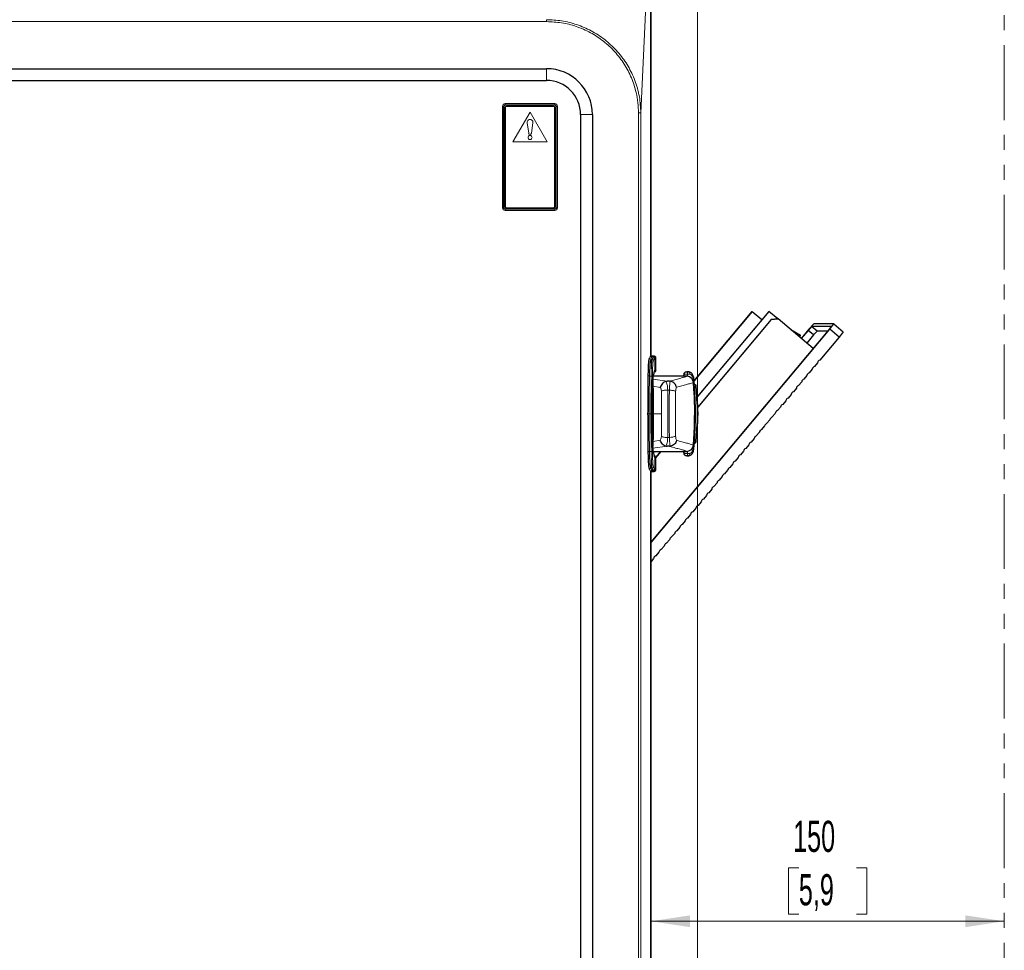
# Model space of a CAD drawing. Header units: millimetres. Extents: x 0 to 4205, y 0 to 2970.
# Tile 83 of 85: x 3152 to 3570, y 2179 to 2574. Entities that reach past the tile are written whole.
import ezdxf

# ---------------------------------------------------------------- set-up
doc = ezdxf.new("R2010")
doc.units = ezdxf.units.MM
doc.header["$LTSCALE"] = 5
doc.linetypes.add('PHANTOM', pattern=[12.7, 6.35, -1.27, 1.27, -1.27, 1.27, -1.27])
doc.styles.add('SLDTEXTSTYLE0', font='TXT', dxfattribs={"width": 0.605})
doc.dimstyles.new('SLDDIMSTYLE0', dxfattribs={"dimtxt": 12.841593, "dimasz": 16.5, "dimexe": 0, "dimexo": 0.0625, "dimgap": 3.210398, "dimtad": 1, "dimdec": 0, "dimrnd": 1e-09, "dimzin": 12, "dimdsep": 46, "dimtxsty": 'SLDTEXTSTYLE0', "dimsah": 1, "dimcen": 0.09, "dimadec": 0, "dimazin": 3, "dimtfac": 1, "dimtdec": 1, "dimtofl": 0, "dimtmove": 0, "dimatfit": 3, "dimfxl": 1, "dimfrac": 2, "dimtolj": 1, "dimtzin": 12, "dimarcsym": 0})

# ---------------------------------------------------------------- blocks, each defined once
blk = doc.blocks.new('_D')
at = {"color": 7, "linetype": 'Continuous', "lineweight": 0}
for p, q in [((3135.64, 2801.25), (3131.23, 2801.25)), ((3131.23, 2801.25), (3131.23, 2781.53)), ((3169.94, 2801.25), (3174.35, 2801.25)), ((3174.35, 2801.25), (3174.35, 2781.53)), ((2865.46, 1769.17), (2865.46, 2783.59)), ((3440.12, 1908.42), (3440.12, 2783.59)), ((3131.23, 2781.53), (3135.64, 2781.53)), ((3174.35, 2781.53), (3169.94, 2781.53)), ((2865.46, 2778.59), (3440.12, 2778.59))]:
    blk.add_line(p, q, dxfattribs=at)
at = {"color": 7, "linetype": 'Continuous', "lineweight": 18}
for points in [[(2865.46, 2778.59), (2881.96, 2776.09), (2881.96, 2781.09)], [(3440.12, 2778.59), (3423.62, 2781.09), (3423.62, 2776.09)]]:
    blk.add_solid(points, dxfattribs=at)
at = {"color": 7, "linetype": 'Continuous', "lineweight": 18, "char_height": 13.229, "attachment_point": 1, "style": 'SLDTEXTSTYLE0'}
for s, insert in [('575', (3138.09, 2821.24)), ('22,6', (3135.64, 2798.58))]:
    blk.add_mtext(s, dxfattribs=dict(at, insert=insert))
blk = doc.blocks.new('_D_1')
at = {"color": 7, "linetype": 'Continuous', "lineweight": 0}
for p, q in [((3420.38, 2431.5), (3420.38, 2186.28)), ((3483.07, 2213.94), (3478.66, 2213.94)), ((3478.66, 2213.94), (3478.66, 2194.22)), ((3507.57, 2213.94), (3511.98, 2213.94)), ((3511.98, 2213.94), (3511.98, 2194.22)), ((3478.66, 2194.22), (3483.07, 2194.22)), ((3511.98, 2194.22), (3507.57, 2194.22)), ((3420.38, 2191.28), (3570.26, 2191.28))]:
    blk.add_line(p, q, dxfattribs=at)
at = {"color": 7, "linetype": 'Continuous', "lineweight": 18}
for points in [[(3420.38, 2191.28), (3436.88, 2188.78), (3436.88, 2193.78)], [(3570.26, 2191.28), (3553.76, 2193.78), (3553.76, 2188.78)]]:
    blk.add_solid(points, dxfattribs=at)
at = {"color": 7, "linetype": 'Continuous', "lineweight": 18, "char_height": 13.229, "attachment_point": 1, "style": 'SLDTEXTSTYLE0'}
for s, insert in [('150', (3480.62, 2233.93)), ('5,9', (3483.07, 2211.27))]:
    blk.add_mtext(s, dxfattribs=dict(at, insert=insert))

msp = doc.modelspace()

# ---------------------------------------------------------------- linework, layer by layer
at = {"color": 7, "linetype": 'PHANTOM', "lineweight": 18}
msp.add_line((3570.26, 2626.6), (3570.26, 1676.69), dxfattribs=at)
at = {"color": 7, "linetype": 'Continuous', "lineweight": 25}
for p, q in [((3420.26, 2431.38), (3420.26, 2586.6)), ((3420.38, 2431.5), (3420.38, 2586.69)), ((2924.7, 2553.14), (3375.97, 2553.14)), ((2924.7, 2548.14), (3375.97, 2548.14)), ((3358.5, 2536.63), (3358.5, 2494.63)), ((3379, 2537.13), (3359, 2537.13)), ((3379.5, 2494.63), (3379.5, 2536.63)), ((3390.47, 2533.64), (3390.47, 1928.21)), ((3395.47, 2533.64), (3395.47, 1928.21)), ((3359, 2494.13), (3379, 2494.13)), ((3463.26, 2450.12), (3438.49, 2420.54)), ((3438.5, 2420.48), (3463.32, 2450.12)), ((3470.31, 2450.12), (3439.95, 2413.87)), ((3470.38, 2450.12), (3440.06, 2413.93)), ((3463.32, 2450.12), (3463.26, 2450.12)), ((3463.32, 2450.12), (3467.43, 2446.68)), ((3470.38, 2450.12), (3470.31, 2450.12)), ((3474.2, 2446.91), (3470.38, 2450.12)), ((3440.18, 2409.33), (3471.45, 2446.66)), ((3471.39, 2446.66), (3440.18, 2409.41)), ((3471.39, 2446.66), (3474.2, 2446.91)), ((3471.45, 2446.66), (3471.39, 2446.66)), ((3474.26, 2446.91), (3471.45, 2446.66)), ((3474.2, 2446.91), (3474.26, 2446.91)), ((3489.21, 2434.34), (3474.26, 2446.91)), ((3489.43, 2444.85), (3487.32, 2442.55)), ((3497.91, 2444.85), (3489.43, 2444.85)), ((3496.17, 2442.55), (3497.91, 2444.85)), ((3497.91, 2444.85), (3501.89, 2441.51)), ((3420.38, 2352.06), (3496.17, 2442.55)), ((3420.38, 2352.17), (3495.68, 2442.07)), ((3483.82, 2439.96), (3479.68, 2442.35)), ((3487.32, 2442.55), (3484.07, 2438.67)), ((3487.01, 2442.07), (3484.12, 2438.62)), ((3488.5, 2443.7), (3487.01, 2442.07)), ((3489.31, 2440.15), (3487.01, 2442.07)), ((3496.91, 2443.7), (3488.5, 2443.7)), ((3490.8, 2441.77), (3488.5, 2443.7)), ((3490.8, 2441.77), (3489.31, 2440.15)), ((3495.43, 2441.77), (3490.8, 2441.77)), ((3495.68, 2442.07), (3496.91, 2443.7)), ((3500.15, 2439.21), (3496.17, 2442.55)), ((3501.89, 2441.51), (3500.15, 2439.21)), ((3483.6, 2439.65), (3483.4, 2439.39)), ((3489.31, 2440.15), (3486.41, 2436.69)), ((3500.15, 2439.21), (3491.97, 2429.44)), ((3421.6, 2431.12), (3420.57, 2431.15)), ((3421.46, 2430.88), (3420.76, 2430.88)), ((3421.9, 2430.97), (3420.87, 2431)), ((3421.96, 2430.38), (3421.96, 2425.16)), ((3422.38, 2425.02), (3422.38, 2430.47)), ((3491.01, 2428.29), (3489.72, 2426.76)), ((3422.38, 2425.02), (3421.75, 2424.38)), ((3434.41, 2423.89), (3434.09, 2422.91)), ((3436.39, 2424.46), (3435.47, 2424.51)), ((3488.76, 2425.61), (3487.48, 2424.08)), ((3434.49, 2422.67), (3421.38, 2422.67)), ((3435.18, 2422.67), (3421.38, 2422.67)), ((3428.22, 2420.48), (3427.25, 2420.48)), ((3428.22, 2420.48), (3428.55, 2420.46)), ((3434.07, 2422.69), (3434.06, 2422.67)), ((3438.34, 2419.83), (3438.3, 2420.24)), ((3438.36, 2419.84), (3438.34, 2419.84)), ((3484.27, 2420.25), (3482.98, 2418.71)), ((3486.52, 2422.93), (3485.23, 2421.4)), ((3421.24, 2417.53), (3421.24, 2395.81)), ((3438.71, 2419.06), (3438.4, 2419.06)), ((3439.41, 2418.59), (3439.42, 2418.59)), ((3439.91, 2410.72), (3439.5, 2418.75)), ((3482.02, 2417.57), (3480.74, 2416.03)), ((3477.53, 2412.21), (3476.25, 2410.67)), ((3479.78, 2414.89), (3478.49, 2413.35)), ((3438.91, 2405.45), (3438.91, 2407.89)), ((3438.91, 2405.46), (3438.91, 2407.88)), ((3473.04, 2406.84), (3471.76, 2405.31)), ((3475.29, 2409.52), (3474, 2407.99)), ((3470.8, 2404.16), (3469.51, 2402.63)), ((3439.5, 2394.63), (3439.91, 2402.6)), ((3466.31, 2398.8), (3465.02, 2397.26)), ((3468.55, 2401.48), (3467.27, 2399.95)), ((3438.65, 2394.33), (3438.23, 2390.66)), ((3438.41, 2394.4), (3438.44, 2394.32)), ((3438.44, 2394.32), (3438.67, 2394.33)), ((3464.06, 2396.12), (3462.77, 2394.58)), ((3421.38, 2390.67), (3435.18, 2390.67)), ((3422.38, 2388.08), (3424.55, 2390.67)), ((3424.49, 2390.67), (3422.38, 2388.16)), ((3428.22, 2392.85), (3427.25, 2392.85)), ((3428.22, 2392.85), (3428.55, 2392.88)), ((3434.07, 2390.65), (3434.06, 2390.67)), ((3434.11, 2390.35), (3434.41, 2389.46)), ((3438.3, 2393.1), (3438.35, 2393.51)), ((3438.34, 2393.5), (3438.36, 2393.5)), ((3459.57, 2390.76), (3458.28, 2389.22)), ((3461.81, 2393.44), (3460.53, 2391.9)), ((3422.38, 2388.32), (3421.75, 2388.96)), ((3421.96, 2388.18), (3421.96, 2382.96)), ((3422.38, 2382.87), (3422.38, 2388.32)), ((3435.47, 2388.83), (3436.39, 2388.88)), ((3457.32, 2388.07), (3456.04, 2386.54)), ((3420.26, 1921.38), (3420.26, 2381.96)), ((3420.38, 1921.5), (3420.38, 2381.84)), ((3420.57, 2382.19), (3421.6, 2382.22)), ((3421.46, 2382.46), (3420.76, 2382.46)), ((3421.9, 2382.37), (3420.87, 2382.34)), ((3452.83, 2382.71), (3451.55, 2381.18)), ((3455.08, 2385.39), (3453.79, 2383.86)), ((3450.59, 2380.03), (3449.3, 2378.5)), ((3446.1, 2374.67), (3444.81, 2373.13)), ((3448.34, 2377.35), (3447.06, 2375.82)), ((3441.6, 2369.31), (3440.32, 2367.77)), ((3443.85, 2371.99), (3442.56, 2370.45)), ((3439.36, 2366.63), (3438.07, 2365.09)), ((3434.87, 2361.26), (3433.58, 2359.73)), ((3437.11, 2363.94), (3435.83, 2362.41)), ((3432.62, 2358.58), (3431.34, 2357.05)), ((3428.13, 2353.22), (3426.85, 2351.69)), ((3430.38, 2355.9), (3429.09, 2354.37)), ((3425.89, 2350.54), (3424.6, 2349)), ((3421.39, 2345.18), (3420.38, 2343.97)), ((3423.64, 2347.86), (3422.35, 2346.32))]:
    msp.add_line(p, q, dxfattribs=at)
at = {"color": 8, "linetype": 'Continuous', "lineweight": 18}
for p, q in [((3416, 2534.33), (3418.42, 2584.76)), ((3375.98, 2573.12), (2924.68, 2573.12)), ((3375.98, 2573.12), (3375.98, 2573.93)), ((3375.97, 2548.14), (3375.97, 2553.14)), ((3357.29, 2494.13), (3357.29, 2537.13)), ((3357.78, 2537.13), (3357.29, 2537.13)), ((3357.78, 2494.13), (3357.78, 2537.13)), ((3357.78, 2537.13), (3357.98, 2537.13)), ((3357.98, 2537.13), (3357.98, 2494.13)), ((3358.47, 2538.31), (3379.47, 2538.31)), ((3358.47, 2537.81), (3358.47, 2538.31)), ((3358.47, 2537.81), (3379.47, 2537.81)), ((3358.47, 2537.81), (3358.47, 2537.62)), ((3379.47, 2537.62), (3358.47, 2537.62)), ((3379.47, 2537.81), (3379.47, 2538.31)), ((3379.47, 2537.62), (3379.47, 2537.81)), ((3379.95, 2494.13), (3379.95, 2537.13)), ((3379.95, 2537.13), (3380.15, 2537.13)), ((3380.15, 2537.13), (3380.15, 2494.13)), ((3380.64, 2537.13), (3380.15, 2537.13)), ((3380.64, 2537.13), (3380.64, 2494.13)), ((3369, 2534.69), (3361.75, 2522.13)), ((3376.25, 2522.13), (3369, 2534.69)), ((3390.47, 2533.64), (3395.47, 2533.64)), ((3416, 2534.33), (3415, 2534.33)), ((3415, 1920.19), (3415, 2534.33)), ((3416, 2534.33), (3416, 1920.19)), ((3367.79, 2530.19), (3368.41, 2525.75)), ((3369.6, 2525.75), (3370.22, 2530.19)), ((3361.75, 2522.13), (3376.25, 2522.13)), ((3357.78, 2494.13), (3357.29, 2494.13)), ((3357.78, 2494.13), (3357.98, 2494.13)), ((3358.47, 2493.65), (3379.47, 2493.65)), ((3358.47, 2493.45), (3358.47, 2493.65)), ((3358.47, 2492.96), (3358.47, 2493.45)), ((3379.47, 2493.45), (3358.47, 2493.45)), ((3379.47, 2492.96), (3358.47, 2492.96)), ((3379.47, 2493.65), (3379.47, 2493.45)), ((3379.47, 2492.96), (3379.47, 2493.45)), ((3379.95, 2494.13), (3380.15, 2494.13)), ((3380.64, 2494.13), (3380.15, 2494.13)), ((3483.6, 2439.65), (3481.35, 2440.95)), ((3482.89, 2439.65), (3483.4, 2439.39)), ((3420.89, 2429.77), (3420.19, 2429.77)), ((3420.41, 2422.7), (3419.67, 2422.7)), ((3421.08, 2421.3), (3427.25, 2420.48)), ((3434.34, 2422.67), (3434.34, 2423.52)), ((3435.87, 2423.52), (3434.34, 2423.52)), ((3435.87, 2423.52), (3435.87, 2422.56)), ((3437.77, 2422.55), (3437.94, 2421.13)), ((3421.27, 2418.4), (3424.19, 2417.88)), ((3428.13, 2416.72), (3427.41, 2416.72)), ((3420.29, 2406.67), (3419.55, 2406.67)), ((3421.35, 2406.67), (3424.78, 2406.67)), ((3424.19, 2395.46), (3421.27, 2394.93)), ((3428.13, 2396.62), (3427.41, 2396.62)), ((3420.41, 2390.64), (3419.67, 2390.64)), ((3427.25, 2392.85), (3421.08, 2392.03)), ((3434.34, 2389.82), (3434.34, 2390.67)), ((3435.87, 2390.75), (3435.87, 2389.82)), ((3437.96, 2392.37), (3437.77, 2390.79)), ((3434.34, 2389.82), (3435.87, 2389.82)), ((3420.89, 2383.57), (3420.19, 2383.57))]:
    msp.add_line(p, q, dxfattribs=at)
at = {"color": 8, "linetype": 'Continuous', "lineweight": 18, "flags": 128}
for points in [[(3419.67, 2422.7), (3419.58, 2422.7), (3419.49, 2422.71), (3419.4, 2422.73), (3419.33, 2422.76), (3419.26, 2422.79), (3419.22, 2422.82), (3419.19, 2422.86), (3419.17, 2422.9)], [(3420.91, 2422.5), (3420.89, 2422.53), (3420.86, 2422.57), (3420.82, 2422.61), (3420.75, 2422.64), (3420.68, 2422.66), (3420.59, 2422.68), (3420.5, 2422.69), (3420.41, 2422.7)], [(3424.73, 2416.36), (3424.74, 2415.18), (3424.75, 2413.99), (3424.76, 2412.78), (3424.77, 2411.57), (3424.78, 2410.35), (3424.78, 2409.13), (3424.78, 2407.9), (3424.78, 2406.67)], [(3427.41, 2416.72), (3427.43, 2414.26), (3427.45, 2411.75), (3427.46, 2409.22), (3427.46, 2406.67), (3427.46, 2404.12), (3427.45, 2401.59), (3427.43, 2399.08), (3427.41, 2396.62)], [(3419.55, 2406.67), (3419.46, 2406.67), (3419.37, 2406.67), (3419.28, 2406.67), (3419.21, 2406.67), (3419.14, 2406.67), (3419.1, 2406.67), (3419.07, 2406.67), (3419.05, 2406.67)], [(3420.79, 2406.67), (3420.78, 2406.67), (3420.75, 2406.67), (3420.7, 2406.67), (3420.64, 2406.67), (3420.56, 2406.67), (3420.48, 2406.67), (3420.39, 2406.67), (3420.29, 2406.67)], [(3424.78, 2406.67), (3424.78, 2405.44), (3424.78, 2404.21), (3424.78, 2402.99), (3424.77, 2401.77), (3424.76, 2400.55), (3424.75, 2399.35), (3424.74, 2398.16), (3424.73, 2396.97)], [(3419.67, 2390.64), (3419.58, 2390.64), (3419.49, 2390.63), (3419.4, 2390.61), (3419.33, 2390.58), (3419.26, 2390.55), (3419.22, 2390.52), (3419.19, 2390.48), (3419.17, 2390.44)], [(3420.91, 2390.85), (3420.89, 2390.81), (3420.86, 2390.77), (3420.82, 2390.74), (3420.75, 2390.7), (3420.68, 2390.68), (3420.59, 2390.66), (3420.5, 2390.65), (3420.41, 2390.64)]]:
    msp.add_lwpolyline(points, dxfattribs=at)
at = {"color": 8, "linetype": 'Continuous', "lineweight": 18}
msp.add_circle((3369, 2523.93), 0.85, dxfattribs=at)
at = {"color": 7, "linetype": 'Continuous', "lineweight": 25}
for centre, radius, start, end in [((3375.97, 2533.64), 19.5, 360, 90), ((3375.97, 2533.64), 14.5, 360, 90), ((3359, 2536.63), 0.5, 90, 180), ((3379, 2536.63), 0.5, 0, 90), ((3359, 2494.63), 0.5, 180, 270), ((3379, 2494.63), 0.5, 270, 0), ((3492.48, 2428.03), 1.5, 110.1353, 169.97), ((3487.99, 2422.67), 1.5, 110.1353, 169.97), ((3490.24, 2425.35), 1.5, 110.1353, 169.97), ((3403.37, 2417.96), 17.88, 358.6152, 4.997), ((3485.75, 2419.99), 1.5, 110.1353, 169.97), ((3481.26, 2414.63), 1.5, 110.1353, 169.97), ((3483.5, 2417.31), 1.5, 110.1353, 169.97), ((3358.88, 2406.67), 81.4, 355.0795, 4.9284), ((3479.01, 2411.94), 1.5, 110.1353, 169.97), ((3474.52, 2406.58), 1.5, 110.1353, 169.97), ((3476.76, 2409.26), 1.5, 110.1353, 169.97), ((3472.27, 2403.9), 1.5, 110.1353, 169.97), ((3467.78, 2398.54), 1.5, 110.1353, 169.97), ((3470.03, 2401.22), 1.5, 110.1353, 169.97), ((3403.37, 2395.38), 17.88, 355.003, 1.3848), ((3463.29, 2393.18), 1.5, 110.1353, 169.97), ((3465.54, 2395.86), 1.5, 110.1353, 169.97), ((3461.05, 2390.5), 1.5, 110.1353, 169.97), ((3456.55, 2385.13), 1.5, 110.1353, 169.97), ((3458.8, 2387.81), 1.5, 110.1353, 169.97), ((3454.31, 2382.45), 1.5, 110.1353, 169.97), ((3449.82, 2377.09), 1.5, 110.1353, 169.97), ((3452.06, 2379.77), 1.5, 110.1353, 169.97), ((3447.57, 2374.41), 1.5, 110.1353, 169.97), ((3443.08, 2369.05), 1.5, 110.1353, 169.97), ((3445.33, 2371.73), 1.5, 110.1353, 169.97), ((3438.59, 2363.68), 1.5, 110.1353, 169.97), ((3440.84, 2366.36), 1.5, 110.1353, 169.97), ((3436.34, 2361), 1.5, 110.1353, 169.97), ((3431.85, 2355.64), 1.5, 110.1353, 169.97), ((3434.1, 2358.32), 1.5, 110.1353, 169.97), ((3429.61, 2352.96), 1.5, 110.1353, 169.97), ((3425.12, 2347.6), 1.5, 110.1353, 169.97), ((3427.36, 2350.28), 1.5, 110.1353, 169.97), ((3422.87, 2344.92), 1.5, 110.1353, 169.97)]:
    msp.add_arc(centre, radius, start, end, dxfattribs=at)
at = {"color": 8, "linetype": 'Continuous', "lineweight": 18}
for centre, radius, start, end in [((3358.47, 2537.13), 1.18, 90, 180), ((3358.47, 2537.13), 0.682, 90, 180), ((3358.47, 2537.13), 0.484, 90, 180), ((3379.47, 2537.13), 1.18, 360, 90), ((3379.47, 2537.13), 0.682, 360, 90), ((3379.47, 2537.13), 0.484, 0, 90), ((3369, 2530.36), 1.23, 352, 188), ((3369, 2525.83), 0.6, 188, 352), ((3358.47, 2494.13), 1.18, 180, 270), ((3358.47, 2494.13), 0.682, 180, 270), ((3358.47, 2494.13), 0.484, 180, 270), ((3379.47, 2494.13), 1.18, 270, 360), ((3379.47, 2494.13), 0.682, 270, 360), ((3379.47, 2494.13), 0.484, 270, 0), ((3420.19, 2430.28), 0.501, 180.3177, 269.8888), ((3420.89, 2429.27), 0.501, 0.3177, 89.8888), ((3420.19, 2383.07), 0.501, 90.1112, 179.6823), ((3420.89, 2384.07), 0.501, 270.1112, 359.6823)]:
    msp.add_arc(centre, radius, start, end, dxfattribs=at)
at = {"color": 7, "linetype": 'Continuous', "lineweight": 25}
for centre, major_axis, ratio, start_param, end_param in [((3483.59, 2439.59), (0.33, 0.392), 0.04561, 2.132712, 2.592142), ((3483.3, 2439.34), (0.523, 0.622), 0.046058, 5.27402, 6.321899)]:
    msp.add_ellipse(centre, major_axis=major_axis, ratio=ratio, start_param=start_param, end_param=end_param, dxfattribs=at)
at = {"color": 8, "linetype": 'Continuous', "lineweight": 18}
for centre, major_axis, ratio, start_param, end_param in [((3420.75, 2098.67), (0, 333), 0.034921, 0.042181, 0.091739), ((3421.25, 2098.67), (0, 332.5), 0.034973, 0.042192, 0.091739), ((3421.95, 2098.67), (0, 332.5), 0.034868, 0.042192, 0.091739), ((3422.45, 2098.67), (0, 332), 0.034921, 0.042203, 0.091739), ((3420.75, 2714.67), (0, 333), 0.034921, 3.049854, 3.099412), ((3421.25, 2714.67), (0, 332.5), 0.034973, 3.049854, 3.099401), ((3421.95, 2714.67), (0, 332.5), 0.034868, 3.049854, 3.099401), ((3422.45, 2714.67), (0, 332), 0.034921, 3.049854, 3.09939)]:
    msp.add_ellipse(centre, major_axis=major_axis, ratio=ratio, start_param=start_param, end_param=end_param, dxfattribs=at)
for points, knots in [([(3375.98, 2573.93), (3378.13, 2573.83), (3382.49, 2573.63), (3388.89, 2571.98), (3395.07, 2569.33), (3400.73, 2565.66), (3405.73, 2561.05), (3409.85, 2555.72), (3413.04, 2549.73), (3414.65, 2544.79), (3415.74, 2539.64), (3415.89, 2536.64), (3416, 2534.33)], [0, 0, 0, 0, 0.1031836, 0.2091329, 0.3156097, 0.4251474, 0.5315526, 0.6410512, 0.747134, 0.8563576, 0.8893106, 1, 1, 1, 1]), ([(3415, 2534.33), (3414.95, 2535.79), (3414.85, 2538.71), (3413.96, 2543.75), (3412.16, 2549.32), (3409.11, 2555.17), (3405.09, 2560.42), (3400.25, 2564.94), (3394.7, 2568.57), (3388.68, 2571.19), (3382.38, 2572.81), (3378.11, 2573.02), (3375.98, 2573.12)], [0, 0, 0, 0, 0.071647, 0.143294, 0.250749, 0.358208, 0.466155, 0.574104, 0.682263, 0.790424, 0.895212, 1, 1, 1, 1]), ([(3420.19, 2429.77), (3420.19, 2429.77), (3420.13, 2429.62), (3420.04, 2429.3), (3419.92, 2428.43), (3419.82, 2427.33), (3419.74, 2425.49), (3419.69, 2423.68), (3419.67, 2422.7), (3419.67, 2422.7)], [0, 0, 0, 0, 0.000004, 0.304988, 0.458657, 0.615314, 0.807984, 0.999996, 1, 1, 1, 1]), ([(3420.41, 2422.7), (3420.41, 2422.7), (3420.42, 2423.69), (3420.46, 2425.51), (3420.54, 2427.34), (3420.63, 2428.43), (3420.7, 2428.97), (3420.79, 2429.45), (3420.84, 2429.66), (3420.89, 2429.77), (3420.89, 2429.77)], [0, 0, 0, 0, 0.000004, 0.194164, 0.386341, 0.539719, 0.693577, 0.767765, 0.999996, 1, 1, 1, 1]), ([(3420.57, 2431.15), (3420.6, 2431.14), (3420.67, 2431.13), (3420.77, 2431.08), (3420.83, 2431.04), (3420.86, 2431.01), (3420.87, 2431)], [0, 0, 0, 0, 0.38939, 0.694685, 0.946865, 1, 1, 1, 1]), ([(3421.39, 2429.28), (3421.33, 2429.09), (3421.24, 2428.81), (3421.13, 2427.96), (3421.04, 2426.9), (3420.96, 2425.18), (3420.92, 2423.39), (3420.91, 2422.5)], [0, 0, 0, 0, 0.312664, 0.466973, 0.620787, 0.810082, 1, 1, 1, 1]), ([(3421.9, 2430.97), (3421.9, 2430.97), (3421.83, 2431.02), (3421.73, 2431.09), (3421.64, 2431.1), (3421.6, 2431.11)], [0, 0, 0, 0, 0.053752, 0.610555, 1, 1, 1, 1]), ([(3435.47, 2424.51), (3435.5, 2424.5), (3435.55, 2424.47), (3435.64, 2424.39), (3435.72, 2424.28), (3435.79, 2424.11), (3435.84, 2423.95), (3435.87, 2423.74), (3435.87, 2423.61), (3435.87, 2423.52)], [0, 0, 0, 0, 0.115619, 0.235113, 0.410414, 0.540183, 0.705244, 0.825888, 1, 1, 1, 1]), ([(3436.25, 2424.47), (3436.34, 2424.46), (3436.5, 2424.45), (3436.68, 2424.18), (3436.78, 2423.84), (3436.78, 2423.6), (3436.79, 2423.47)], [0, 0, 0, 0, 0.2795564, 0.5591574, 0.7795878, 1, 1, 1, 1]), ([(3419.67, 2422.7), (3419.67, 2422.7), (3419.65, 2421.46), (3419.62, 2418.9), (3419.58, 2414.92), (3419.56, 2410.83), (3419.56, 2408.06), (3419.55, 2406.67)], [0, 0, 0, 0, 0.000004, 0.246877, 0.496412, 0.748208, 1, 1, 1, 1]), ([(3420.29, 2406.67), (3420.29, 2406.67), (3420.29, 2408.09), (3420.29, 2410.93), (3420.32, 2415.05), (3420.36, 2419), (3420.39, 2421.48), (3420.41, 2422.7), (3420.41, 2422.7)], [0, 0, 0, 0, 0.000004, 0.258257, 0.516509, 0.758253, 0.999996, 1, 1, 1, 1]), ([(3420.91, 2422.5), (3420.89, 2421.29), (3420.85, 2418.85), (3420.82, 2414.95), (3420.79, 2410.88), (3420.79, 2408.07), (3420.79, 2406.67)], [0, 0, 0, 0, 0.240516, 0.483492, 0.741743, 1, 1, 1, 1]), ([(3426.62, 2420.41), (3426.73, 2420.22), (3426.95, 2419.84), (3427.19, 2418.99), (3427.37, 2417.96), (3427.4, 2417.13), (3427.41, 2416.72)], [0, 0, 0, 0, 0.247068, 0.482062, 0.743335, 1, 1, 1, 1]), ([(3428.55, 2420.46), (3428.49, 2420.26), (3428.37, 2419.88), (3428.24, 2419), (3428.15, 2417.95), (3428.13, 2417.13), (3428.13, 2416.72)], [0, 0, 0, 0, 0.254507, 0.493786, 0.749453, 1, 1, 1, 1]), ([(3435.18, 2422.67), (3435.22, 2422.67), (3435.3, 2422.66), (3435.38, 2422.62), (3435.35, 2422.56), (3435.21, 2422.48), (3434.96, 2422.37), (3434.57, 2422.25), (3433.84, 2422.03), (3432.55, 2421.68), (3430.55, 2421.15), (3429, 2420.71), (3428.22, 2420.48)], [0, 0, 0, 0, 0.072813, 0.144259, 0.216221, 0.286935, 0.358007, 0.428261, 0.500614, 0.665989, 0.83185, 1, 1, 1, 1]), ([(3438.33, 2420.02), (3438.33, 2420.02), (3438.39, 2419.99), (3438.1, 2419.83), (3437.11, 2419.53), (3435.49, 2419.1), (3433.48, 2418.57), (3431.94, 2418.13), (3431.17, 2417.91)], [0, 0, 0, 0, 0.00441, 0.205535, 0.407113, 0.606888, 0.804248, 1, 1, 1, 1]), ([(3434.07, 2422.69), (3434.12, 2422.86), (3434.21, 2423.15), (3434.3, 2423.41), (3434.34, 2423.52)], [0, 0, 0, 0, 0.560012, 1, 1, 1, 1]), ([(3436.79, 2423.47), (3436.61, 2423.48), (3436.31, 2423.5), (3436, 2423.52), (3435.87, 2423.52)], [0, 0, 0, 0, 0.564876, 1, 1, 1, 1]), ([(3437.77, 2422.55), (3437.73, 2422.69), (3437.65, 2422.98), (3437.38, 2423.26), (3437.08, 2423.43), (3436.89, 2423.46), (3436.79, 2423.47)], [0, 0, 0, 0, 0.278026, 0.55827, 0.779403, 1, 1, 1, 1]), ([(3437.77, 2422.55), (3437.83, 2422.56), (3437.97, 2422.59), (3438.12, 2422.62), (3438.17, 2422.64), (3438.2, 2422.65)], [0, 0, 0, 0, 0.340249, 0.680507, 1, 1, 1, 1]), ([(3424.19, 2417.88), (3424.36, 2417.66), (3424.65, 2417.27), (3424.71, 2416.64), (3424.73, 2416.36)], [0, 0, 0, 0, 0.555479, 1, 1, 1, 1]), ([(3428.13, 2416.72), (3428.1, 2415.1), (3428.04, 2411.8), (3428.03, 2406.66), (3428.04, 2401.51), (3428.1, 2398.23), (3428.13, 2396.62)], [0, 0, 0, 0, 0.245682, 0.501177, 0.754932, 1, 1, 1, 1]), ([(3430.78, 2416.12), (3430.63, 2416.21), (3430.33, 2416.38), (3429.43, 2416.62), (3428.62, 2416.68), (3428.13, 2416.72)], [0, 0, 0, 0, 0.280756, 0.561522, 1, 1, 1, 1]), ([(3430.78, 2416.12), (3430.76, 2414.57), (3430.7, 2411.46), (3430.69, 2406.66), (3430.7, 2401.85), (3430.76, 2398.76), (3430.78, 2397.21)], [0, 0, 0, 0, 0.250305, 0.501179, 0.750367, 1, 1, 1, 1]), ([(3431.17, 2417.91), (3431.06, 2417.68), (3430.91, 2417.35), (3430.81, 2416.68), (3430.79, 2416.31), (3430.78, 2416.12)], [0, 0, 0, 0, 0.499217, 0.750191, 1, 1, 1, 1]), ([(3438.41, 2418.92), (3438.4, 2418.89), (3438.38, 2418.81), (3438.37, 2418.23), (3438.4, 2417.29), (3438.44, 2416.44), (3438.46, 2416.01)], [0, 0, 0, 0, 0.151551, 0.430726, 0.708251, 1, 1, 1, 1]), ([(3439, 2419.05), (3439, 2419.04), (3439, 2419.03), (3438.66, 2419.03), (3438.44, 2419.02)], [0, 0, 0, 0, 0.373064, 1, 1, 1, 1]), ([(3438.93, 2418.57), (3438.92, 2418.63), (3438.9, 2418.75), (3438.78, 2418.9), (3438.62, 2419), (3438.5, 2419.01), (3438.44, 2419.02)], [0, 0, 0, 0, 0.2499888, 0.5000014, 0.7500133, 1, 1, 1, 1]), ([(3438.46, 2416.01), (3438.53, 2416.01), (3438.66, 2416.01), (3438.81, 2415.97), (3438.91, 2415.93), (3438.93, 2415.9), (3438.94, 2415.88)], [0, 0, 0, 0, 0.279661, 0.55935, 0.77968, 1, 1, 1, 1]), ([(3438.93, 2418.57), (3438.91, 2418.53), (3438.87, 2418.46), (3438.86, 2417.88), (3438.88, 2417.01), (3438.92, 2416.26), (3438.94, 2415.88)], [0, 0, 0, 0, 0.249766, 0.499644, 0.749725, 1, 1, 1, 1]), ([(3439.42, 2418.59), (3439.45, 2418.59), (3439.6, 2418.58), (3439.23, 2418.58), (3438.93, 2418.57)], [0, 0, 0, 0, 0.18714, 1, 1, 1, 1]), ([(3438.94, 2415.88), (3439.01, 2414.38), (3439.16, 2411.37), (3439.22, 2406.66), (3439.16, 2401.95), (3439.01, 2398.95), (3438.94, 2397.45)], [0, 0, 0, 0, 0.24994, 0.500004, 0.749955, 1, 1, 1, 1]), ([(3419.55, 2406.67), (3419.55, 2406.67), (3419.55, 2405.31), (3419.56, 2402.58), (3419.58, 2398.51), (3419.62, 2394.5), (3419.65, 2391.91), (3419.67, 2390.64), (3419.67, 2390.64)], [0, 0, 0, 0, 0.000004, 0.246878, 0.496414, 0.748209, 0.999996, 1, 1, 1, 1]), ([(3420.41, 2390.64), (3420.41, 2390.64), (3420.39, 2391.94), (3420.35, 2394.6), (3420.32, 2398.64), (3420.29, 2402.68), (3420.29, 2405.34), (3420.29, 2406.67)], [0, 0, 0, 0, 0.000004, 0.258255, 0.516505, 0.758253, 1, 1, 1, 1]), ([(3420.79, 2406.67), (3420.79, 2405.36), (3420.79, 2402.74), (3420.82, 2398.75), (3420.85, 2394.75), (3420.89, 2392.15), (3420.91, 2390.85)], [0, 0, 0, 0, 0.240519, 0.483497, 0.741748, 1, 1, 1, 1]), ([(3438.71, 2406), (3438.71, 2405.54), (3438.7, 2404.43), (3438.68, 2403.03), (3438.65, 2401.79), (3438.62, 2400.88), (3438.58, 2399.98), (3438.55, 2399.09), (3438.5, 2398.2), (3438.47, 2397.61), (3438.46, 2397.32)], [0, 0, 0, 0, 0.155836, 0.373797, 0.477365, 0.58125, 0.685455, 0.78998, 0.894828, 1, 1, 1, 1]), ([(3424.73, 2396.97), (3424.69, 2396.62), (3424.63, 2396), (3424.32, 2395.62), (3424.19, 2395.46)], [0, 0, 0, 0, 0.563476, 1, 1, 1, 1]), ([(3427.41, 2396.62), (3427.4, 2396.21), (3427.37, 2395.38), (3427.19, 2394.35), (3426.95, 2393.49), (3426.73, 2393.12), (3426.62, 2392.93)], [0, 0, 0, 0, 0.256283, 0.517196, 0.752466, 1, 1, 1, 1]), ([(3430.78, 2397.21), (3430.63, 2397.13), (3430.33, 2396.96), (3429.43, 2396.71), (3428.62, 2396.65), (3428.13, 2396.62)], [0, 0, 0, 0, 0.280756, 0.561522, 1, 1, 1, 1]), ([(3428.13, 2396.62), (3428.13, 2396.21), (3428.15, 2395.38), (3428.24, 2394.34), (3428.37, 2393.46), (3428.49, 2393.07), (3428.55, 2392.88)], [0, 0, 0, 0, 0.2508619, 0.5069125, 0.7458563, 1, 1, 1, 1]), ([(3430.78, 2397.21), (3430.79, 2397.03), (3430.81, 2396.65), (3430.91, 2395.99), (3431.06, 2395.65), (3431.17, 2395.43)], [0, 0, 0, 0, 0.251525, 0.500994, 1, 1, 1, 1]), ([(3431.17, 2395.43), (3431.94, 2395.21), (3433.48, 2394.77), (3435.49, 2394.24), (3437.11, 2393.81), (3438.1, 2393.5), (3438.39, 2393.34), (3438.33, 2393.32), (3438.33, 2393.32)], [0, 0, 0, 0, 0.195719, 0.393055, 0.592802, 0.794347, 0.995432, 1, 1, 1, 1]), ([(3438.46, 2397.32), (3438.44, 2396.86), (3438.4, 2396.09), (3438.38, 2395.27), (3438.38, 2394.74), (3438.39, 2394.45), (3438.41, 2394.41), (3438.41, 2394.4)], [0, 0, 0, 0, 0.311971, 0.515571, 0.721299, 0.92926, 1, 1, 1, 1]), ([(3438.94, 2394.77), (3438.92, 2394.71), (3438.9, 2394.59), (3438.78, 2394.44), (3438.62, 2394.34), (3438.5, 2394.33), (3438.44, 2394.32)], [0, 0, 0, 0, 0.2499878, 0.5, 0.7500122, 1, 1, 1, 1]), ([(3438.94, 2397.45), (3438.93, 2397.42), (3438.9, 2397.38), (3438.77, 2397.34), (3438.62, 2397.32), (3438.51, 2397.32), (3438.46, 2397.32)], [0, 0, 0, 0, 0.279659, 0.559346, 0.779679, 1, 1, 1, 1]), ([(3438.94, 2397.45), (3438.92, 2397.02), (3438.88, 2396.18), (3438.86, 2395.34), (3438.88, 2394.86), (3438.92, 2394.8), (3438.94, 2394.77)], [0, 0, 0, 0, 0.2812738, 0.5608117, 0.7805447, 1, 1, 1, 1]), ([(3438.94, 2394.77), (3439.23, 2394.78), (3439.6, 2394.78), (3439.45, 2394.79), (3439.43, 2394.79)], [0, 0, 0, 0, 0.81404, 1, 1, 1, 1]), ([(3419.67, 2390.64), (3419.67, 2390.64), (3419.68, 2390.23), (3419.71, 2388.87), (3419.77, 2387.15), (3419.85, 2385.74), (3419.94, 2384.7), (3420.05, 2383.98), (3420.14, 2383.68), (3420.19, 2383.57), (3420.19, 2383.57)], [0, 0, 0, 0, 0.000004, 0.082047, 0.27548, 0.409996, 0.549226, 0.773699, 0.999996, 1, 1, 1, 1]), ([(3420.89, 2383.57), (3420.89, 2383.57), (3420.85, 2383.68), (3420.76, 2383.97), (3420.66, 2384.64), (3420.57, 2385.67), (3420.49, 2387.06), (3420.44, 2388.82), (3420.41, 2390.2), (3420.41, 2390.64), (3420.41, 2390.64)], [0, 0, 0, 0, 0.000004, 0.217751, 0.437906, 0.578675, 0.719044, 0.912499, 0.999996, 1, 1, 1, 1]), ([(3420.91, 2390.85), (3420.91, 2390.43), (3420.94, 2389.1), (3420.99, 2387.44), (3421.07, 2386.11), (3421.16, 2385.12), (3421.26, 2384.45), (3421.35, 2384.19), (3421.39, 2384.06)], [0, 0, 0, 0, 0.085474, 0.275105, 0.414578, 0.554462, 0.777395, 1, 1, 1, 1]), ([(3428.22, 2392.85), (3429.09, 2392.6), (3430.72, 2392.14), (3432.68, 2391.62), (3433.93, 2391.28), (3434.65, 2391.07), (3435.06, 2390.92), (3435.3, 2390.82), (3435.36, 2390.74), (3435.32, 2390.68), (3435.23, 2390.67), (3435.18, 2390.67)], [0, 0, 0, 0, 0.188564, 0.354862, 0.499394, 0.583782, 0.666976, 0.749194, 0.815928, 0.899508, 1, 1, 1, 1]), ([(3434.34, 2389.82), (3434.29, 2389.96), (3434.2, 2390.23), (3434.11, 2390.52), (3434.07, 2390.65)], [0, 0, 0, 0, 0.5599856, 1, 1, 1, 1]), ([(3437.77, 2390.79), (3437.73, 2390.65), (3437.65, 2390.36), (3437.38, 2390.08), (3437.08, 2389.91), (3436.88, 2389.88), (3436.79, 2389.87)], [0, 0, 0, 0, 0.280184, 0.559879, 0.780372, 1, 1, 1, 1]), ([(3437.77, 2390.79), (3437.84, 2390.78), (3437.98, 2390.75), (3438.12, 2390.72), (3438.22, 2390.68), (3438.22, 2390.67), (3438.23, 2390.66)], [0, 0, 0, 0, 0.249947, 0.499795, 0.749956, 1, 1, 1, 1]), ([(3435.87, 2389.82), (3435.87, 2389.74), (3435.87, 2389.6), (3435.84, 2389.39), (3435.79, 2389.23), (3435.72, 2389.06), (3435.64, 2388.95), (3435.55, 2388.87), (3435.5, 2388.85), (3435.47, 2388.84)], [0, 0, 0, 0, 0.174137, 0.294756, 0.459853, 0.589586, 0.764927, 0.884381, 1, 1, 1, 1]), ([(3435.87, 2389.82), (3436.04, 2389.83), (3436.34, 2389.84), (3436.65, 2389.86), (3436.79, 2389.87)], [0, 0, 0, 0, 0.555124, 1, 1, 1, 1]), ([(3436.79, 2389.87), (3436.78, 2389.71), (3436.77, 2389.41), (3436.64, 2389.08), (3436.53, 2388.98), (3436.49, 2388.95)], [0, 0, 0, 0, 0.388125, 0.776311, 1, 1, 1, 1]), ([(3420.87, 2382.34), (3420.86, 2382.33), (3420.8, 2382.28), (3420.7, 2382.21), (3420.6, 2382.2), (3420.57, 2382.2)], [0, 0, 0, 0, 0.052849, 0.609738, 1, 1, 1, 1]), ([(3421.6, 2382.23), (3421.64, 2382.24), (3421.71, 2382.24), (3421.8, 2382.3), (3421.87, 2382.34), (3421.9, 2382.37), (3421.9, 2382.37)], [0, 0, 0, 0, 0.390311, 0.695146, 0.946534, 1, 1, 1, 1])]:
    msp.add_open_spline(points, degree=3, knots=knots, dxfattribs=at)
at = {"color": 7, "linetype": 'Continuous', "lineweight": 25}
for points, knots in [([(3419.17, 2422.9), (3419.19, 2423.89), (3419.23, 2425.86), (3419.32, 2427.75), (3419.42, 2428.9), (3419.54, 2429.79), (3419.63, 2430.08), (3419.69, 2430.27)], [0, 0, 0, 0, 0.19598, 0.391396, 0.54592, 0.700928, 1, 1, 1, 1]), ([(3420.26, 2431.38), (3420.27, 2431.32), (3420.28, 2431.21), (3420.36, 2431.06), (3420.49, 2430.95), (3420.63, 2430.89), (3420.72, 2430.88), (3420.76, 2430.88)], [0, 0, 0, 0, 0.214846, 0.429701, 0.644354, 0.858876, 1, 1, 1, 1]), ([(3420.87, 2431), (3420.81, 2431.01), (3420.7, 2431.03), (3420.55, 2431.12), (3420.44, 2431.25), (3420.39, 2431.39), (3420.38, 2431.47), (3420.38, 2431.5)], [0, 0, 0, 0, 0.21972, 0.439435, 0.659252, 0.879075, 1, 1, 1, 1]), ([(3421.46, 2430.88), (3421.52, 2430.87), (3421.63, 2430.86), (3421.78, 2430.77), (3421.89, 2430.65), (3421.95, 2430.51), (3421.96, 2430.41), (3421.96, 2430.38)], [0, 0, 0, 0, 0.214695, 0.429397, 0.643953, 0.858492, 1, 1, 1, 1]), ([(3422.13, 2430.9), (3422.02, 2430.98), (3421.88, 2431.08), (3421.75, 2431.08), (3421.71, 2431.09)], [0, 0, 0, 0, 0.722449, 1, 1, 1, 1]), ([(3422.38, 2430.47), (3422.38, 2430.52), (3422.37, 2430.64), (3422.28, 2430.79), (3422.15, 2430.9), (3422.02, 2430.96), (3421.93, 2430.96), (3421.9, 2430.97)], [0, 0, 0, 0, 0.219616, 0.439225, 0.658977, 0.878816, 1, 1, 1, 1]), ([(3422.2, 2430.85), (3422.2, 2430.86), (3422.19, 2430.87), (3422.17, 2430.88), (3422.16, 2430.88)], [0, 0, 0, 0, 0.5392596, 1, 1, 1, 1]), ([(3421.41, 2422.99), (3421.48, 2423.31), (3421.66, 2424.13), (3421.85, 2424.77), (3421.96, 2425.16)], [0, 0, 0, 0, 0.379623, 1, 1, 1, 1]), ([(3434.34, 2423.52), (3434.35, 2423.66), (3434.38, 2423.92), (3434.61, 2424.25), (3434.94, 2424.48), (3435.21, 2424.51), (3435.34, 2424.52)], [0, 0, 0, 0, 0.249985, 0.5, 0.750015, 1, 1, 1, 1]), ([(3435.34, 2424.52), (3435.37, 2424.52), (3435.42, 2424.53), (3435.46, 2424.51), (3435.47, 2424.51)], [0, 0, 0, 0, 0.822663, 1, 1, 1, 1]), ([(3435.45, 2424.51), (3435.58, 2424.51), (3435.85, 2424.49), (3436.12, 2424.48), (3436.25, 2424.47)], [0, 0, 0, 0, 0.4992913, 1, 1, 1, 1]), ([(3438.2, 2422.65), (3438.15, 2422.88), (3438.05, 2423.34), (3437.63, 2423.88), (3437.1, 2424.27), (3436.7, 2424.36), (3436.49, 2424.4)], [0, 0, 0, 0, 0.256711, 0.506272, 0.751959, 1, 1, 1, 1]), ([(3419.05, 2406.67), (3419.06, 2408.07), (3419.06, 2410.88), (3419.08, 2415.01), (3419.12, 2419.05), (3419.16, 2421.61), (3419.17, 2422.9)], [0, 0, 0, 0, 0.251792, 0.503587, 0.750462, 1, 1, 1, 1]), ([(3421.04, 2406.67), (3421.04, 2408.17), (3421.04, 2411.14), (3421.07, 2415.53), (3421.11, 2418.31), (3421.13, 2419.71)], [0, 0, 0, 0, 0.33597, 0.666265, 1, 1, 1, 1]), ([(3421.27, 2418.4), (3421.26, 2418.63), (3421.25, 2419.1), (3421.23, 2419.85), (3421.17, 2420.85), (3421.12, 2421.12), (3421.08, 2421.3)], [0, 0, 0, 0, 0.12538, 0.251284, 0.501615, 1, 1, 1, 1]), ([(3421.13, 2419.71), (3421.13, 2419.83), (3421.13, 2420.21), (3421.16, 2420.9), (3421.2, 2421.46), (3421.23, 2421.8), (3421.25, 2421.99), (3421.28, 2422.27), (3421.32, 2422.55), (3421.37, 2422.82), (3421.4, 2422.94), (3421.41, 2422.99)], [0, 0, 0, 0, 0.044355, 0.137245, 0.323136, 0.440897, 0.470317, 0.529159, 0.764636, 0.882319, 1, 1, 1, 1]), ([(3426.62, 2420.41), (3426.36, 2420.31), (3425.85, 2420.1), (3425.16, 2419.51), (3424.58, 2418.76), (3424.32, 2418.17), (3424.19, 2417.88)], [0, 0, 0, 0, 0.25324, 0.500334, 0.750349, 1, 1, 1, 1]), ([(3426.62, 2420.41), (3426.72, 2420.43), (3426.91, 2420.48), (3427.14, 2420.48), (3427.25, 2420.48)], [0, 0, 0, 0, 0.498101, 1, 1, 1, 1]), ([(3431.17, 2417.91), (3431.09, 2418.17), (3430.92, 2418.72), (3430.38, 2419.5), (3429.58, 2420.18), (3428.9, 2420.36), (3428.55, 2420.46)], [0, 0, 0, 0, 0.211513, 0.449617, 0.712945, 1, 1, 1, 1]), ([(3438.34, 2419.99), (3438.23, 2420.39), (3438.03, 2421.18), (3437.22, 2422.03), (3436.26, 2422.56), (3435.57, 2422.63), (3435.22, 2422.67)], [0, 0, 0, 0, 0.252508, 0.502908, 0.751789, 1, 1, 1, 1]), ([(3438.2, 2422.65), (3438.2, 2422.65), (3438.23, 2422.67), (3438.23, 2422.67), (3438.23, 2422.68)], [0, 0, 0, 0, 0.05752, 1, 1, 1, 1]), ([(3438.23, 2422.68), (3438.32, 2421.96), (3438.47, 2420.75), (3438.6, 2419.54), (3438.65, 2419.06)], [0, 0, 0, 0, 0.5979828, 1, 1, 1, 1]), ([(3438.6, 2416.09), (3438.56, 2416.62), (3438.49, 2417.67), (3438.41, 2418.87), (3438.37, 2419.68), (3438.36, 2419.78), (3438.36, 2419.84)], [0, 0, 0, 0, 0.249434, 0.499076, 0.749008, 1, 1, 1, 1]), ([(3421.35, 2406.67), (3421.35, 2408.69), (3421.34, 2412.73), (3421.29, 2416.51), (3421.27, 2418.4)], [0, 0, 0, 0, 0.4999674, 1, 1, 1, 1]), ([(3438.91, 2407.89), (3438.89, 2409.29), (3438.85, 2412.08), (3438.68, 2414.76), (3438.6, 2416.09)], [0, 0, 0, 0, 0.499965, 1, 1, 1, 1]), ([(3438.71, 2419.06), (3438.86, 2419.05), (3439.02, 2419.05), (3439, 2419.05), (3439, 2419.05)], [0, 0, 0, 0, 0.939603, 1, 1, 1, 1]), ([(3439.52, 2418.59), (3439.49, 2418.68), (3439.41, 2418.98), (3439.16, 2418.99), (3438.98, 2419)], [0, 0, 0, 0, 0.307663, 1, 1, 1, 1]), ([(3440.04, 2402.59), (3440.05, 2402.73), (3440.06, 2403.06), (3440.08, 2403.73), (3440.09, 2404.61), (3440.1, 2405.64), (3440.11, 2406.84), (3440.1, 2408.22), (3440.08, 2409.6), (3440.05, 2410.39), (3440.04, 2410.72)], [0, 0, 0, 0, 0.056722, 0.133279, 0.260096, 0.382645, 0.500927, 0.679907, 0.868396, 1, 1, 1, 1]), ([(3419.17, 2390.44), (3419.16, 2391.74), (3419.12, 2394.34), (3419.08, 2398.4), (3419.06, 2402.52), (3419.06, 2405.28), (3419.05, 2406.67)], [0, 0, 0, 0, 0.251793, 0.503586, 0.750462, 1, 1, 1, 1]), ([(3421.13, 2393.63), (3421.11, 2395), (3421.07, 2397.72), (3421.04, 2402.11), (3421.04, 2405.11), (3421.04, 2406.67)], [0, 0, 0, 0, 0.327717, 0.650165, 1, 1, 1, 1]), ([(3421.27, 2394.93), (3421.29, 2396.83), (3421.34, 2400.61), (3421.35, 2404.65), (3421.35, 2406.67)], [0, 0, 0, 0, 0.500033, 1, 1, 1, 1]), ([(3438.6, 2397.26), (3438.68, 2398.6), (3438.84, 2401.28), (3438.89, 2404.06), (3438.91, 2405.45)], [0, 0, 0, 0, 0.500897, 1, 1, 1, 1]), ([(3421.16, 2392.62), (3421.17, 2392.68), (3421.19, 2392.85), (3421.23, 2393.5), (3421.25, 2394.24), (3421.26, 2394.71), (3421.27, 2394.93)], [0, 0, 0, 0, 0.208748, 0.603908, 0.811656, 1, 1, 1, 1]), ([(3426.62, 2392.93), (3426.37, 2393.03), (3425.87, 2393.22), (3425.18, 2393.81), (3424.59, 2394.56), (3424.32, 2395.16), (3424.19, 2395.46)], [0, 0, 0, 0, 0.24525, 0.493572, 0.745107, 1, 1, 1, 1]), ([(3431.17, 2395.43), (3431.07, 2395.11), (3430.87, 2394.49), (3430.25, 2393.7), (3429.46, 2393.11), (3428.85, 2392.95), (3428.55, 2392.88)], [0, 0, 0, 0, 0.256497, 0.500407, 0.753241, 1, 1, 1, 1]), ([(3438.36, 2393.58), (3438.36, 2393.62), (3438.37, 2393.72), (3438.41, 2394.48), (3438.49, 2395.68), (3438.56, 2396.73), (3438.6, 2397.26)], [0, 0, 0, 0, 0.188753, 0.458864, 0.728961, 1, 1, 1, 1]), ([(3438.67, 2394.33), (3438.7, 2394.33), (3438.8, 2394.34), (3439.23, 2394.3), (3439.4, 2394.6), (3439.48, 2394.74)], [0, 0, 0, 0, 0.228011, 0.640085, 1, 1, 1, 1]), ([(3419.69, 2383.07), (3419.64, 2383.2), (3419.55, 2383.48), (3419.44, 2384.22), (3419.35, 2385.3), (3419.27, 2386.76), (3419.21, 2388.56), (3419.18, 2390.01), (3419.17, 2390.44)], [0, 0, 0, 0, 0.221607, 0.44358, 0.581512, 0.719096, 0.916166, 1, 1, 1, 1]), ([(3421.41, 2390.35), (3421.39, 2390.46), (3421.35, 2390.62), (3421.29, 2391), (3421.24, 2391.41), (3421.18, 2392.11), (3421.14, 2392.76), (3421.13, 2393.37), (3421.13, 2393.63)], [0, 0, 0, 0, 0.229196, 0.305534, 0.607923, 0.764917, 0.90267, 1, 1, 1, 1]), ([(3421.96, 2388.18), (3421.85, 2388.57), (3421.66, 2389.21), (3421.48, 2390.03), (3421.41, 2390.35)], [0, 0, 0, 0, 0.620375, 1, 1, 1, 1]), ([(3426.62, 2392.93), (3426.72, 2392.9), (3426.91, 2392.86), (3427.14, 2392.85), (3427.25, 2392.85)], [0, 0, 0, 0, 0.4981009, 1, 1, 1, 1]), ([(3435.23, 2390.67), (3435.49, 2390.69), (3435.99, 2390.72), (3436.9, 2391.07), (3437.94, 2391.93), (3438.2, 2392.85), (3438.33, 2393.32)], [0, 0, 0, 0, 0.249777, 0.496717, 0.745737, 1, 1, 1, 1]), ([(3438.23, 2390.66), (3438.16, 2390.41), (3438.04, 2389.91), (3437.54, 2389.34), (3436.99, 2388.99), (3436.6, 2388.93), (3436.44, 2388.91)], [0, 0, 0, 0, 0.2826556, 0.5535295, 0.8158894, 1, 1, 1, 1]), ([(3436.49, 2388.94), (3436.69, 2388.98), (3437.1, 2389.07), (3437.63, 2389.46), (3438.05, 2390), (3438.15, 2390.46), (3438.2, 2390.69)], [0, 0, 0, 0, 0.246804, 0.492304, 0.742089, 1, 1, 1, 1]), ([(3435.34, 2388.82), (3435.21, 2388.84), (3434.94, 2388.87), (3434.61, 2389.1), (3434.38, 2389.42), (3434.35, 2389.69), (3434.34, 2389.82)], [0, 0, 0, 0, 0.2499847, 0.5, 0.7500153, 1, 1, 1, 1]), ([(3435.47, 2388.84), (3435.46, 2388.83), (3435.42, 2388.81), (3435.37, 2388.82), (3435.34, 2388.82)], [0, 0, 0, 0, 0.177337, 1, 1, 1, 1]), ([(3436.25, 2388.87), (3436.08, 2388.86), (3435.81, 2388.85), (3435.54, 2388.83), (3435.45, 2388.83)], [0, 0, 0, 0, 0.637193, 1, 1, 1, 1]), ([(3436.49, 2388.95), (3436.47, 2388.93), (3436.4, 2388.86), (3436.32, 2388.87), (3436.25, 2388.87)], [0, 0, 0, 0, 0.21204, 1, 1, 1, 1]), ([(3420.76, 2382.46), (3420.7, 2382.46), (3420.59, 2382.45), (3420.44, 2382.36), (3420.33, 2382.23), (3420.27, 2382.09), (3420.26, 2382), (3420.26, 2381.96)], [0, 0, 0, 0, 0.214695, 0.429397, 0.643953, 0.858492, 1, 1, 1, 1]), ([(3420.38, 2381.84), (3420.39, 2381.89), (3420.4, 2382.01), (3420.49, 2382.16), (3420.61, 2382.27), (3420.75, 2382.33), (3420.84, 2382.33), (3420.87, 2382.34)], [0, 0, 0, 0, 0.2196161, 0.439226, 0.6589793, 0.8788188, 1, 1, 1, 1]), ([(3421.96, 2382.96), (3421.96, 2382.91), (3421.95, 2382.79), (3421.86, 2382.65), (3421.73, 2382.53), (3421.59, 2382.47), (3421.5, 2382.47), (3421.46, 2382.46)], [0, 0, 0, 0, 0.214846, 0.4297, 0.644354, 0.858876, 1, 1, 1, 1]), ([(3421.68, 2382.25), (3421.73, 2382.25), (3421.88, 2382.26), (3422.09, 2382.39), (3422.16, 2382.46), (3422.19, 2382.48)], [0, 0, 0, 0, 0.241318, 0.790801, 1, 1, 1, 1]), ([(3421.9, 2382.37), (3421.96, 2382.38), (3422.07, 2382.4), (3422.22, 2382.49), (3422.33, 2382.62), (3422.38, 2382.76), (3422.38, 2382.84), (3422.38, 2382.87)], [0, 0, 0, 0, 0.2197193, 0.4394337, 0.6592515, 0.8790749, 1, 1, 1, 1])]:
    msp.add_open_spline(points, degree=3, knots=knots, dxfattribs=at)
at = {"color": 8, "linetype": 'Continuous', "lineweight": 18}
for points in [[(3427.41, 2416.72), (3427.16, 2416.71), (3426.66, 2416.7), (3425.94, 2416.63), (3425.27, 2416.52), (3424.91, 2416.42), (3424.73, 2416.36)], [(3427.41, 2396.62), (3427.16, 2396.62), (3426.66, 2396.63), (3425.94, 2396.7), (3425.27, 2396.82), (3424.91, 2396.92), (3424.73, 2396.97)]]:
    msp.add_open_spline(points, degree=3, dxfattribs=at)

# ---------------------------------------------------------------- dimensions: what is measured, and where the dimension line sits
at = {"color": 7, "linetype": 'Continuous', "lineweight": 18}
for base, p1, p2, picture, middle in [((3440.12, 2778.59), (2865.46, 1769.17), (3440.12, 1908.42), '_D', (3152.79, 2778.59)), ((3570.26, 2191.28), (3420.38, 2431.5), (3570.26, 2626.6), '_D_1', (3495.32, 2191.28))]:
    dim = msp.add_linear_dim(base=base, p1=p1, p2=p2, dimstyle='SLDDIMSTYLE0', dxfattribs=at)
    dim.commit()
    dim.dimension.update_dxf_attribs({"geometry": picture, "text_midpoint": middle, "dimtype": 160})

doc.saveas('drawing.dxf')
